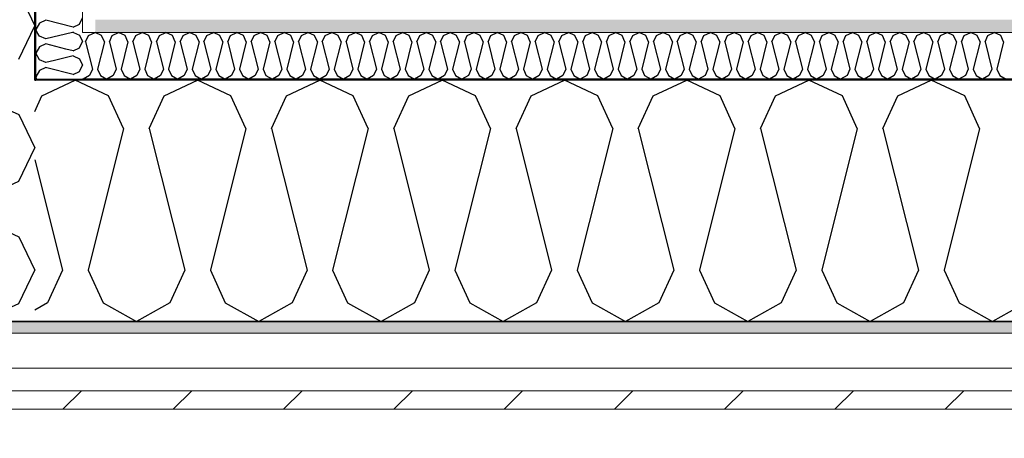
# Model space of a CAD drawing. Header units: millimetres. Extents: x -5000 to 341424, y -9235 to 550260.
# Tile 194 of 236: x 308683 to 309694, y 343318 to 343748. Entities that reach past the tile are written whole.
import ezdxf
from ezdxf.enums import TextEntityAlignment as Align

# ---------------------------------------------------------------- set-up
doc = ezdxf.new("R2010")
doc.units = ezdxf.units.MM
doc.header["$LTSCALE"] = 0.5
doc.header["$MEASUREMENT"] = 0
doc.linetypes.add('Akselinje', pattern=[1500, 1000, -200, 100, -200])
doc.linetypes.add('PLINE', pattern=[0])
for name, color, linetype in [('232- Ikke-bærende yttervegger (Skravur)(Nye konstruksjoner)', 7, 'Continuous'), ('232- Ikke-bærende yttervegger(Nye konstruksjoner)', 7, 'Continuous'), ('255- Gulvoverflate(Nye konstruksjoner)', 7, 'Continuous'), ('257- Systemhimlinger(Nye konstruksjoner)', 7, 'Continuous'), ('82-- Modullinjer(Nye konstruksjoner)', 7, 'Continuous'), ('842-M___1_50 Målsetting bygning', 7, 'Continuous'), ('842-M___1_50 Målsetting bygning(Nye konstruksjoner)', 7, 'Continuous')]:
    doc.layers.add(name, color=color, linetype=linetype)
doc.layers.add('235- Utvendig kledning og overflate(Nye konstruksjoner)', color=7, linetype='Continuous', lineweight=0)
doc.layers.add('236- Innvendig kledning og overflate(Nye konstruksjoner)', color=7, linetype='Continuous', lineweight=0)
doc.styles.add('GENERATED_STYLE_3', font='arial.ttf')
doc.styles.add('GENERATED_STYLE_5', font='arial.ttf')
doc.dimstyles.new('GENERATED_STYLE__4', dxfattribs={"dimtxt": 100, "dimasz": 95, "dimexe": 0.18, "dimexo": 0.0625, "dimgap": 0, "dimtad": 1, "dimdec": 0, "dimzin": 0, "dimdsep": 46, "dimtxsty": 'GENERATED_STYLE_3', "dimblk": 'ARROWHEAD_6', "dimblk1": 'ARROWHEAD_6', "dimblk2": 'ARROWHEAD_6', "dimcen": 0.09, "dimse1": 1, "dimse2": 1, "dimclrd": 256, "dimclre": 256, "dimclrt": 256, "dimadec": 1, "dimazin": 0, "dimtfac": 1, "dimtdec": 4, "dimtmove": 0, "dimatfit": 3, "dimfxl": 1, "dimtolj": 1, "dimtzin": 0, "dimarcsym": 0})
doc.dimstyles.new('GENERATED_STYLE__7', dxfattribs={"dimtxt": 100, "dimasz": 47.5, "dimexe": 0.18, "dimexo": 0.0625, "dimgap": 0, "dimtad": 1, "dimdec": 0, "dimzin": 0, "dimdsep": 46, "dimtxsty": 'GENERATED_STYLE_3', "dimblk": 'ARROWHEAD_6', "dimblk1": 'ARROWHEAD_6', "dimblk2": 'ARROWHEAD_6', "dimcen": 0.09, "dimse1": 1, "dimse2": 1, "dimclrd": 256, "dimclre": 256, "dimclrt": 256, "dimadec": 1, "dimazin": 0, "dimtfac": 1, "dimtdec": 4, "dimtmove": 0, "dimatfit": 3, "dimfxl": 1, "dimtolj": 1, "dimtzin": 0, "dimarcsym": 0})
pattern_1 = [(0, (0, 0), (0, 43.30127), [0, -25]), (0, (12.5, 21.65), (0, 43.30127), [0, -25])]

# ---------------------------------------------------------------- blocks, each defined once
blk = doc.blocks.new('*X200')
at = {"layer": '232- Ikke-bærende yttervegger (Skravur)(Nye konstruksjoner)', "linetype": 'PLINE'}
for p, q in [((308744.9, 343731.8), (308747.9, 343725.4)), ((308744.8, 343718.8), (308747.9, 343725.4)), ((308738.3, 343710.8), (308719, 343705.9)), ((308738.3, 343715.9), (308730.8, 343717.7)), ((308738.3, 343715.9), (308744.8, 343718.8)), ((308738.3, 343710.8), (308744.8, 343707.8)), ((308744.8, 343707.8), (308747.9, 343701.2)), ((308744.8, 343694.5), (308747.9, 343701.2)), ((308738.3, 343691.6), (308711.4, 343698.3)), ((308738.3, 343691.6), (308744.8, 343694.5)), ((308701.1, 343686.8), (308700.7, 343687.6))]:
    blk.add_line(p, q, dxfattribs=at)
blk = doc.blocks.new('*X201')
at = {"layer": '232- Ikke-bærende yttervegger (Skravur)(Nye konstruksjoner)', "linetype": 'PLINE'}
for p, q in [((308669.5, 343656.4), (308682.7, 343650.4)), ((308682.7, 343650.4), (308698.9, 343616.2)), ((308682.7, 343581.9), (308698.9, 343616.2)), ((308649.1, 343566.6), (308593.6, 343580.5)), ((308649.1, 343566.6), (308682.7, 343581.9)), ((308649.1, 343540.3), (308521.4, 343508.4)), ((308649.1, 343540.3), (308682.7, 343525)), ((308682.7, 343525), (308698.9, 343490.7)), ((308682.7, 343456.5), (308698.9, 343490.7)), ((308503.6, 343477.5), (308479.7, 343466.7)), ((308649.1, 343441.2), (308503.6, 343477.5)), ((308463.3, 343450.3), (308456.4, 343437.8)), ((308649.1, 343441.2), (308682.7, 343456.5))]:
    blk.add_line(p, q, dxfattribs=at)
blk = doc.blocks.new('*X202')
at = {"layer": '232- Ikke-bærende yttervegger (Skravur)(Nye konstruksjoner)', "linetype": 'PLINE'}
for p, q in [((308703.6, 343744.2), (308699.9, 343737.6)), ((308710.1, 343747.2), (308703.6, 343744.2)), ((308738.3, 343740.1), (308710.1, 343747.2)), ((308738.3, 343740.1), (308744.8, 343743.1)), ((308744.8, 343743.1), (308747.9, 343749.7)), ((308701.4, 343734.8), (308699.9, 343737.6)), ((308738.3, 343735), (308737.5, 343734.8)), ((308738.3, 343735), (308738.7, 343734.8))]:
    blk.add_line(p, q, dxfattribs=at)
blk = doc.blocks.new('*X204')
at = {"layer": '232- Ikke-bærende yttervegger (Skravur)(Nye konstruksjoner)', "linetype": 'PLINE'}
for p, q in [((308703.6, 343731), (308701.4, 343734.8)), ((308710.1, 343728), (308703.6, 343731)), ((308737.5, 343734.8), (308710.1, 343728)), ((308738.7, 343734.8), (308744.8, 343732.1)), ((308744.8, 343732.1), (308744.9, 343731.8)), ((308710.1, 343722.9), (308703.6, 343719.9)), ((308730.8, 343717.7), (308710.1, 343722.9)), ((308703.6, 343719.9), (308699.9, 343713.3)), ((308703.6, 343706.7), (308699.9, 343713.3)), ((308710.1, 343703.7), (308703.6, 343706.7)), ((308719, 343705.9), (308710.1, 343703.7)), ((308703.6, 343695.7), (308699.9, 343689)), ((308710.1, 343698.6), (308703.6, 343695.7)), ((308711.4, 343698.3), (308710.1, 343698.6)), ((308700.7, 343687.6), (308699.9, 343689))]:
    blk.add_line(p, q, dxfattribs=at)
blk = doc.blocks.new('*X205')
at = {"layer": '232- Ikke-bærende yttervegger (Skravur)(Nye konstruksjoner)', "linetype": 'PLINE'}
for p in [(308682.7, 343775.9), (308682.7, 343707.4)]:
    blk.add_line(p, (308698.9, 343741.6), dxfattribs=at)
blk = doc.blocks.new('*X212')
at = {"layer": '232- Ikke-bærende yttervegger (Skravur)(Nye konstruksjoner)', "linetype": 'PLINE'}
for p, q in [((308751.1, 343725.2), (308754, 343731.7)), ((308754, 343731.7), (308760.7, 343734.8)), ((308767.3, 343731.7), (308760.7, 343734.8)), ((308770.3, 343725.2), (308767.3, 343731.7)), ((308775.4, 343725.2), (308778.3, 343731.7)), ((308778.3, 343731.7), (308784.9, 343734.8)), ((308791.6, 343731.7), (308784.9, 343734.8)), ((308794.5, 343725.2), (308791.6, 343731.7)), ((308799.6, 343725.2), (308802.6, 343731.7)), ((308802.6, 343731.7), (308809.2, 343734.8)), ((308815.9, 343731.7), (308809.2, 343734.8)), ((308818.8, 343725.2), (308815.9, 343731.7)), ((308823.9, 343725.2), (308826.9, 343731.7)), ((308826.9, 343731.7), (308833.5, 343734.8)), ((308840.1, 343731.7), (308833.5, 343734.8)), ((308843.1, 343725.2), (308840.1, 343731.7)), ((308848.2, 343725.2), (308851.2, 343731.7)), ((308851.2, 343731.7), (308857.8, 343734.8)), ((308864.4, 343731.7), (308857.8, 343734.8)), ((308867.4, 343725.2), (308864.4, 343731.7)), ((308872.5, 343725.2), (308875.4, 343731.7)), ((308875.4, 343731.7), (308882.1, 343734.8)), ((308888.7, 343731.7), (308882.1, 343734.8)), ((308891.7, 343725.2), (308888.7, 343731.7)), ((308896.8, 343725.2), (308899.7, 343731.7)), ((308899.7, 343731.7), (308906.3, 343734.8)), ((308913, 343731.7), (308906.3, 343734.8)), ((308915.9, 343725.2), (308913, 343731.7)), ((308921, 343725.2), (308924, 343731.7)), ((308924, 343731.7), (308930.6, 343734.8)), ((308937.3, 343731.7), (308930.6, 343734.8)), ((308940.2, 343725.2), (308937.3, 343731.7)), ((308945.3, 343725.2), (308948.3, 343731.7)), ((308948.3, 343731.7), (308954.9, 343734.8)), ((308961.5, 343731.7), (308954.9, 343734.8)), ((308964.5, 343725.2), (308961.5, 343731.7)), ((308969.6, 343725.2), (308972.6, 343731.7)), ((308972.6, 343731.7), (308979.2, 343734.8)), ((308985.8, 343731.7), (308979.2, 343734.8)), ((308988.8, 343725.2), (308985.8, 343731.7)), ((308993.9, 343725.2), (308996.8, 343731.7)), ((308996.8, 343731.7), (309003.5, 343734.8)), ((309010.1, 343731.7), (309003.5, 343734.8)), ((309013.1, 343725.2), (309010.1, 343731.7)), ((309018.2, 343725.2), (309021.1, 343731.7)), ((309021.1, 343731.7), (309027.8, 343734.8)), ((309034.4, 343731.7), (309027.8, 343734.8)), ((309037.3, 343725.2), (309034.4, 343731.7)), ((309042.4, 343725.2), (309045.4, 343731.7)), ((309045.4, 343731.7), (309052, 343734.8)), ((309058.7, 343731.7), (309052, 343734.8)), ((309061.6, 343725.2), (309058.7, 343731.7)), ((309066.7, 343725.2), (309069.7, 343731.7)), ((309069.7, 343731.7), (309076.3, 343734.8)), ((309082.9, 343731.7), (309076.3, 343734.8)), ((309085.9, 343725.2), (309082.9, 343731.7)), ((309091, 343725.2), (309094, 343731.7)), ((309094, 343731.7), (309100.6, 343734.8)), ((309107.2, 343731.7), (309100.6, 343734.8)), ((309110.2, 343725.2), (309107.2, 343731.7)), ((309115.3, 343725.2), (309118.2, 343731.7)), ((309118.2, 343731.7), (309124.9, 343734.8)), ((309131.5, 343731.7), (309124.9, 343734.8)), ((309134.5, 343725.2), (309131.5, 343731.7)), ((309139.6, 343725.2), (309142.5, 343731.7)), ((309142.5, 343731.7), (309149.2, 343734.8)), ((309155.8, 343731.7), (309149.2, 343734.8)), ((309158.8, 343725.2), (309155.8, 343731.7)), ((309163.9, 343725.2), (309166.8, 343731.7)), ((309166.8, 343731.7), (309173.4, 343734.8)), ((309180.1, 343731.7), (309173.4, 343734.8)), ((309183, 343725.2), (309180.1, 343731.7)), ((309188.1, 343725.2), (309191.1, 343731.7)), ((309191.1, 343731.7), (309197.7, 343734.8)), ((309204.4, 343731.7), (309197.7, 343734.8)), ((309207.3, 343725.2), (309204.4, 343731.7)), ((309212.4, 343725.2), (309215.4, 343731.7)), ((309215.4, 343731.7), (309222, 343734.8)), ((309228.6, 343731.7), (309222, 343734.8)), ((309231.6, 343725.2), (309228.6, 343731.7)), ((309236.7, 343725.2), (309239.7, 343731.7)), ((309239.7, 343731.7), (309246.3, 343734.8)), ((309252.9, 343731.7), (309246.3, 343734.8)), ((309255.9, 343725.2), (309252.9, 343731.7)), ((309261, 343725.2), (309263.9, 343731.7)), ((309263.9, 343731.7), (309270.6, 343734.8)), ((309277.2, 343731.7), (309270.6, 343734.8)), ((309280.2, 343725.2), (309277.2, 343731.7)), ((309285.3, 343725.2), (309288.2, 343731.7)), ((309288.2, 343731.7), (309294.8, 343734.8)), ((309301.5, 343731.7), (309294.8, 343734.8)), ((309304.4, 343725.2), (309301.5, 343731.7)), ((309309.5, 343725.2), (309312.5, 343731.7)), ((309312.5, 343731.7), (309319.1, 343734.8)), ((309325.8, 343731.7), (309319.1, 343734.8)), ((309328.7, 343725.2), (309325.8, 343731.7)), ((309333.8, 343725.2), (309336.8, 343731.7)), ((309336.8, 343731.7), (309343.4, 343734.8)), ((309350, 343731.7), (309343.4, 343734.8)), ((309353, 343725.2), (309350, 343731.7)), ((309358.1, 343725.2), (309361.1, 343731.7)), ((309361.1, 343731.7), (309367.7, 343734.8)), ((309374.3, 343731.7), (309367.7, 343734.8)), ((309377.3, 343725.2), (309374.3, 343731.7)), ((309382.4, 343725.2), (309385.3, 343731.7)), ((309385.3, 343731.7), (309392, 343734.8)), ((309398.6, 343731.7), (309392, 343734.8)), ((309401.6, 343725.2), (309398.6, 343731.7)), ((309406.7, 343725.2), (309409.6, 343731.7)), ((309409.6, 343731.7), (309416.3, 343734.8)), ((309422.9, 343731.7), (309416.3, 343734.8)), ((309425.8, 343725.2), (309422.9, 343731.7)), ((309430.9, 343725.2), (309433.9, 343731.7)), ((309433.9, 343731.7), (309440.5, 343734.8)), ((309447.2, 343731.7), (309440.5, 343734.8)), ((309450.1, 343725.2), (309447.2, 343731.7)), ((309455.2, 343725.2), (309458.2, 343731.7)), ((309458.2, 343731.7), (309464.8, 343734.8)), ((309471.4, 343731.7), (309464.8, 343734.8)), ((309474.4, 343725.2), (309471.4, 343731.7)), ((309479.5, 343725.2), (309482.5, 343731.7)), ((309482.5, 343731.7), (309489.1, 343734.8)), ((309495.7, 343731.7), (309489.1, 343734.8)), ((309498.7, 343725.2), (309495.7, 343731.7)), ((309503.8, 343725.2), (309506.7, 343731.7)), ((309506.7, 343731.7), (309513.4, 343734.8)), ((309520, 343731.7), (309513.4, 343734.8)), ((309523, 343725.2), (309520, 343731.7)), ((309528.1, 343725.2), (309531, 343731.7)), ((309531, 343731.7), (309537.7, 343734.8)), ((309544.3, 343731.7), (309537.7, 343734.8)), ((309547.3, 343725.2), (309544.3, 343731.7)), ((309552.4, 343725.2), (309555.3, 343731.7)), ((309555.3, 343731.7), (309561.9, 343734.8)), ((309568.6, 343731.7), (309561.9, 343734.8)), ((309571.5, 343725.2), (309568.6, 343731.7)), ((309576.6, 343725.2), (309579.6, 343731.7)), ((309579.6, 343731.7), (309586.2, 343734.8)), ((309592.9, 343731.7), (309586.2, 343734.8)), ((309595.8, 343725.2), (309592.9, 343731.7)), ((309600.9, 343725.2), (309603.9, 343731.7)), ((309603.9, 343731.7), (309610.5, 343734.8)), ((309617.1, 343731.7), (309610.5, 343734.8)), ((309620.1, 343725.2), (309617.1, 343731.7)), ((309625.2, 343725.2), (309628.2, 343731.7)), ((309628.2, 343731.7), (309634.8, 343734.8)), ((309641.4, 343731.7), (309634.8, 343734.8)), ((309644.4, 343725.2), (309641.4, 343731.7)), ((309649.5, 343725.2), (309652.4, 343731.7)), ((309652.4, 343731.7), (309659.1, 343734.8)), ((309665.7, 343731.7), (309659.1, 343734.8)), ((309668.7, 343725.2), (309665.7, 343731.7)), ((309673.8, 343725.2), (309676.7, 343731.7)), ((309676.7, 343731.7), (309683.3, 343734.8)), ((309690, 343731.7), (309683.3, 343734.8)), ((309692.9, 343725.2), (309690, 343731.7)), ((308751.1, 343725.2), (308758.1, 343697)), ((308770.3, 343725.2), (308763.2, 343697)), ((308775.4, 343725.2), (308782.4, 343697)), ((308794.5, 343725.2), (308787.5, 343697)), ((308799.6, 343725.2), (308806.7, 343697)), ((308818.8, 343725.2), (308811.8, 343697)), ((308823.9, 343725.2), (308831, 343697)), ((308843.1, 343725.2), (308836.1, 343697)), ((308848.2, 343725.2), (308855.2, 343697)), ((308867.4, 343725.2), (308860.3, 343697)), ((308872.5, 343725.2), (308879.5, 343697)), ((308891.7, 343725.2), (308884.6, 343697)), ((308896.8, 343725.2), (308903.8, 343697)), ((308915.9, 343725.2), (308908.9, 343697)), ((308921, 343725.2), (308928.1, 343697)), ((308940.2, 343725.2), (308933.2, 343697)), ((308945.3, 343725.2), (308952.4, 343697)), ((308964.5, 343725.2), (308957.5, 343697)), ((308969.6, 343725.2), (308976.6, 343697)), ((308988.8, 343725.2), (308981.7, 343697)), ((308993.9, 343725.2), (309000.9, 343697)), ((309013.1, 343725.2), (309006, 343697)), ((309018.2, 343725.2), (309025.2, 343697)), ((309037.3, 343725.2), (309030.3, 343697)), ((309042.4, 343725.2), (309049.5, 343697)), ((309061.6, 343725.2), (309054.6, 343697)), ((309066.7, 343725.2), (309073.8, 343697)), ((309085.9, 343725.2), (309078.9, 343697)), ((309091, 343725.2), (309098, 343697)), ((309110.2, 343725.2), (309103.1, 343697)), ((309115.3, 343725.2), (309122.3, 343697)), ((309134.5, 343725.2), (309127.4, 343697)), ((309139.6, 343725.2), (309146.6, 343697)), ((309158.8, 343725.2), (309151.7, 343697)), ((309163.9, 343725.2), (309170.9, 343697)), ((309183, 343725.2), (309176, 343697)), ((309188.1, 343725.2), (309195.2, 343697)), ((309207.3, 343725.2), (309200.3, 343697)), ((309212.4, 343725.2), (309219.5, 343697)), ((309231.6, 343725.2), (309224.6, 343697)), ((309236.7, 343725.2), (309243.7, 343697)), ((309255.9, 343725.2), (309248.8, 343697)), ((309261, 343725.2), (309268, 343697)), ((309280.2, 343725.2), (309273.1, 343697)), ((309285.3, 343725.2), (309292.3, 343697)), ((309304.4, 343725.2), (309297.4, 343697)), ((309309.5, 343725.2), (309316.6, 343697)), ((309328.7, 343725.2), (309321.7, 343697)), ((309333.8, 343725.2), (309340.9, 343697)), ((309353, 343725.2), (309346, 343697)), ((309358.1, 343725.2), (309365.1, 343697)), ((309377.3, 343725.2), (309370.2, 343697)), ((309382.4, 343725.2), (309389.4, 343697)), ((309401.6, 343725.2), (309394.5, 343697)), ((309406.7, 343725.2), (309413.7, 343697)), ((309425.8, 343725.2), (309418.8, 343697)), ((309430.9, 343725.2), (309438, 343697)), ((309450.1, 343725.2), (309443.1, 343697)), ((309455.2, 343725.2), (309462.3, 343697)), ((309474.4, 343725.2), (309467.4, 343697)), ((309479.5, 343725.2), (309486.5, 343697)), ((309498.7, 343725.2), (309491.6, 343697)), ((309503.8, 343725.2), (309510.8, 343697)), ((309523, 343725.2), (309515.9, 343697)), ((309528.1, 343725.2), (309535.1, 343697)), ((309547.3, 343725.2), (309540.2, 343697)), ((309552.4, 343725.2), (309559.4, 343697)), ((309571.5, 343725.2), (309564.5, 343697)), ((309576.6, 343725.2), (309583.7, 343697)), ((309595.8, 343725.2), (309588.8, 343697)), ((309600.9, 343725.2), (309608, 343697)), ((309620.1, 343725.2), (309613.1, 343697)), ((309625.2, 343725.2), (309632.2, 343697)), ((309644.4, 343725.2), (309637.3, 343697)), ((309649.5, 343725.2), (309656.5, 343697)), ((309668.7, 343725.2), (309661.6, 343697)), ((309673.8, 343725.2), (309680.8, 343697)), ((309692.9, 343725.2), (309685.9, 343697)), ((308755.2, 343690.5), (308748.5, 343686.8)), ((308758.1, 343697), (308755.2, 343690.5)), ((308763.2, 343697), (308766.2, 343690.5)), ((308766.2, 343690.5), (308772.8, 343686.8)), ((308779.4, 343690.5), (308772.8, 343686.8)), ((308782.4, 343697), (308779.4, 343690.5)), ((308787.5, 343697), (308790.5, 343690.5)), ((308790.5, 343690.5), (308797.1, 343686.8)), ((308803.7, 343690.5), (308797.1, 343686.8)), ((308806.7, 343697), (308803.7, 343690.5)), ((308811.8, 343697), (308814.7, 343690.5)), ((308814.7, 343690.5), (308821.4, 343686.8)), ((308828, 343690.5), (308821.4, 343686.8)), ((308831, 343697), (308828, 343690.5)), ((308836.1, 343697), (308839, 343690.5)), ((308839, 343690.5), (308845.6, 343686.8)), ((308852.3, 343690.5), (308845.6, 343686.8)), ((308855.2, 343697), (308852.3, 343690.5)), ((308860.3, 343697), (308863.3, 343690.5)), ((308863.3, 343690.5), (308869.9, 343686.8)), ((308876.6, 343690.5), (308869.9, 343686.8)), ((308879.5, 343697), (308876.6, 343690.5)), ((308884.6, 343697), (308887.6, 343690.5)), ((308887.6, 343690.5), (308894.2, 343686.8)), ((308900.8, 343690.5), (308894.2, 343686.8)), ((308903.8, 343697), (308900.8, 343690.5)), ((308908.9, 343697), (308911.9, 343690.5)), ((308911.9, 343690.5), (308918.5, 343686.8)), ((308925.1, 343690.5), (308918.5, 343686.8)), ((308928.1, 343697), (308925.1, 343690.5)), ((308933.2, 343697), (308936.1, 343690.5)), ((308936.1, 343690.5), (308942.8, 343686.8)), ((308949.4, 343690.5), (308942.8, 343686.8)), ((308952.4, 343697), (308949.4, 343690.5)), ((308957.5, 343697), (308960.4, 343690.5)), ((308960.4, 343690.5), (308967.1, 343686.8)), ((308973.7, 343690.5), (308967.1, 343686.8)), ((308976.6, 343697), (308973.7, 343690.5)), ((308981.7, 343697), (308984.7, 343690.5)), ((308984.7, 343690.5), (308991.3, 343686.8)), ((308998, 343690.5), (308991.3, 343686.8)), ((309000.9, 343697), (308998, 343690.5)), ((309006, 343697), (309009, 343690.5)), ((309009, 343690.5), (309015.6, 343686.8)), ((309022.2, 343690.5), (309015.6, 343686.8)), ((309025.2, 343697), (309022.2, 343690.5)), ((309030.3, 343697), (309033.3, 343690.5)), ((309033.3, 343690.5), (309039.9, 343686.8)), ((309046.5, 343690.5), (309039.9, 343686.8)), ((309049.5, 343697), (309046.5, 343690.5)), ((309054.6, 343697), (309057.5, 343690.5)), ((309057.5, 343690.5), (309064.2, 343686.8)), ((309070.8, 343690.5), (309064.2, 343686.8)), ((309073.8, 343697), (309070.8, 343690.5)), ((309078.9, 343697), (309081.8, 343690.5)), ((309081.8, 343690.5), (309088.5, 343686.8)), ((309095.1, 343690.5), (309088.5, 343686.8)), ((309098, 343697), (309095.1, 343690.5)), ((309103.1, 343697), (309106.1, 343690.5)), ((309106.1, 343690.5), (309112.7, 343686.8)), ((309119.4, 343690.5), (309112.7, 343686.8)), ((309122.3, 343697), (309119.4, 343690.5)), ((309127.4, 343697), (309130.4, 343690.5)), ((309130.4, 343690.5), (309137, 343686.8)), ((309143.7, 343690.5), (309137, 343686.8)), ((309146.6, 343697), (309143.7, 343690.5)), ((309151.7, 343697), (309154.7, 343690.5)), ((309154.7, 343690.5), (309161.3, 343686.8)), ((309167.9, 343690.5), (309161.3, 343686.8)), ((309170.9, 343697), (309167.9, 343690.5)), ((309176, 343697), (309179, 343690.5)), ((309179, 343690.5), (309185.6, 343686.8)), ((309192.2, 343690.5), (309185.6, 343686.8)), ((309195.2, 343697), (309192.2, 343690.5)), ((309200.3, 343697), (309203.2, 343690.5)), ((309203.2, 343690.5), (309209.9, 343686.8)), ((309216.5, 343690.5), (309209.9, 343686.8)), ((309219.5, 343697), (309216.5, 343690.5)), ((309224.6, 343697), (309227.5, 343690.5)), ((309227.5, 343690.5), (309234.1, 343686.8)), ((309240.8, 343690.5), (309234.1, 343686.8)), ((309243.7, 343697), (309240.8, 343690.5)), ((309248.8, 343697), (309251.8, 343690.5)), ((309251.8, 343690.5), (309258.4, 343686.8)), ((309265.1, 343690.5), (309258.4, 343686.8)), ((309268, 343697), (309265.1, 343690.5)), ((309273.1, 343697), (309276.1, 343690.5)), ((309276.1, 343690.5), (309282.7, 343686.8)), ((309289.3, 343690.5), (309282.7, 343686.8)), ((309292.3, 343697), (309289.3, 343690.5)), ((309297.4, 343697), (309300.4, 343690.5)), ((309300.4, 343690.5), (309307, 343686.8)), ((309313.6, 343690.5), (309307, 343686.8)), ((309316.6, 343697), (309313.6, 343690.5)), ((309321.7, 343697), (309324.6, 343690.5)), ((309324.6, 343690.5), (309331.3, 343686.8)), ((309337.9, 343690.5), (309331.3, 343686.8)), ((309340.9, 343697), (309337.9, 343690.5)), ((309346, 343697), (309348.9, 343690.5)), ((309348.9, 343690.5), (309355.6, 343686.8)), ((309362.2, 343690.5), (309355.6, 343686.8)), ((309365.1, 343697), (309362.2, 343690.5)), ((309370.2, 343697), (309373.2, 343690.5)), ((309373.2, 343690.5), (309379.8, 343686.8)), ((309386.5, 343690.5), (309379.8, 343686.8)), ((309389.4, 343697), (309386.5, 343690.5)), ((309394.5, 343697), (309397.5, 343690.5)), ((309397.5, 343690.5), (309404.1, 343686.8)), ((309410.7, 343690.5), (309404.1, 343686.8)), ((309413.7, 343697), (309410.7, 343690.5)), ((309418.8, 343697), (309421.8, 343690.5)), ((309421.8, 343690.5), (309428.4, 343686.8)), ((309435, 343690.5), (309428.4, 343686.8)), ((309438, 343697), (309435, 343690.5)), ((309443.1, 343697), (309446, 343690.5)), ((309446, 343690.5), (309452.7, 343686.8)), ((309459.3, 343690.5), (309452.7, 343686.8)), ((309462.3, 343697), (309459.3, 343690.5)), ((309467.4, 343697), (309470.3, 343690.5)), ((309470.3, 343690.5), (309477, 343686.8)), ((309483.6, 343690.5), (309477, 343686.8)), ((309486.5, 343697), (309483.6, 343690.5)), ((309491.6, 343697), (309494.6, 343690.5)), ((309494.6, 343690.5), (309501.2, 343686.8)), ((309507.9, 343690.5), (309501.2, 343686.8)), ((309510.8, 343697), (309507.9, 343690.5)), ((309515.9, 343697), (309518.9, 343690.5)), ((309518.9, 343690.5), (309525.5, 343686.8)), ((309532.2, 343690.5), (309525.5, 343686.8)), ((309535.1, 343697), (309532.2, 343690.5)), ((309540.2, 343697), (309543.2, 343690.5)), ((309543.2, 343690.5), (309549.8, 343686.8)), ((309556.4, 343690.5), (309549.8, 343686.8)), ((309559.4, 343697), (309556.4, 343690.5)), ((309564.5, 343697), (309567.5, 343690.5)), ((309567.5, 343690.5), (309574.1, 343686.8)), ((309580.7, 343690.5), (309574.1, 343686.8)), ((309583.7, 343697), (309580.7, 343690.5)), ((309588.8, 343697), (309591.7, 343690.5)), ((309591.7, 343690.5), (309598.4, 343686.8)), ((309605, 343690.5), (309598.4, 343686.8)), ((309608, 343697), (309605, 343690.5)), ((309613.1, 343697), (309616, 343690.5)), ((309616, 343690.5), (309622.6, 343686.8)), ((309629.3, 343690.5), (309622.6, 343686.8)), ((309632.2, 343697), (309629.3, 343690.5)), ((309637.3, 343697), (309640.3, 343690.5)), ((309640.3, 343690.5), (309646.9, 343686.8)), ((309653.6, 343690.5), (309646.9, 343686.8)), ((309656.5, 343697), (309653.6, 343690.5)), ((309661.6, 343697), (309664.6, 343690.5)), ((309664.6, 343690.5), (309671.2, 343686.8)), ((309677.8, 343690.5), (309671.2, 343686.8)), ((309680.8, 343697), (309677.8, 343690.5)), ((309685.9, 343697), (309688.9, 343690.5)), ((309688.9, 343690.5), (309695.5, 343686.8)), ((308747.9, 343687.2), (308748.5, 343686.8))]:
    blk.add_line(p, q, dxfattribs=at)
blk = doc.blocks.new('*X215')
at = {"layer": '232- Ikke-bærende yttervegger (Skravur)(Nye konstruksjoner)', "linetype": 'PLINE'}
for p, q in [((308706.2, 343669.6), (308740.4, 343685.8)), ((308774.7, 343669.6), (308740.4, 343685.8)), ((308831.6, 343669.6), (308865.9, 343685.8)), ((308900.1, 343669.6), (308865.9, 343685.8)), ((308957.1, 343669.6), (308991.3, 343685.8)), ((309025.6, 343669.6), (308991.3, 343685.8)), ((309082.5, 343669.6), (309116.8, 343685.8)), ((309151, 343669.6), (309116.8, 343685.8)), ((309208, 343669.6), (309242.2, 343685.8)), ((309276.5, 343669.6), (309242.2, 343685.8)), ((309333.4, 343669.6), (309367.7, 343685.8)), ((309402, 343669.6), (309367.7, 343685.8)), ((309458.9, 343669.6), (309493.1, 343685.8)), ((309527.4, 343669.6), (309493.1, 343685.8)), ((309584.3, 343669.6), (309618.6, 343685.8)), ((309652.9, 343669.6), (309618.6, 343685.8)), ((308698.9, 343653.7), (308706.2, 343669.6)), ((308790, 343636), (308774.7, 343669.6)), ((308816.3, 343636), (308831.6, 343669.6)), ((308915.4, 343636), (308900.1, 343669.6)), ((308941.8, 343636), (308957.1, 343669.6)), ((309040.9, 343636), (309025.6, 343669.6)), ((309067.2, 343636), (309082.5, 343669.6)), ((309166.3, 343636), (309151, 343669.6)), ((309192.7, 343636), (309208, 343669.6)), ((309291.8, 343636), (309276.5, 343669.6)), ((309318.1, 343636), (309333.4, 343669.6)), ((309417.2, 343636), (309402, 343669.6)), ((309443.6, 343636), (309458.9, 343669.6)), ((309542.7, 343636), (309527.4, 343669.6)), ((309569.1, 343636), (309584.3, 343669.6)), ((309668.1, 343636), (309652.9, 343669.6)), ((308790, 343636), (308753.6, 343490.6)), ((308816.3, 343636), (308852.7, 343490.6)), ((308915.4, 343636), (308879.1, 343490.6)), ((308941.8, 343636), (308978.2, 343490.6)), ((309040.9, 343636), (309004.5, 343490.6)), ((309067.2, 343636), (309103.6, 343490.6)), ((309166.3, 343636), (309130, 343490.6)), ((309192.7, 343636), (309229.1, 343490.6)), ((309291.8, 343636), (309255.4, 343490.6)), ((309318.1, 343636), (309354.5, 343490.6)), ((309417.2, 343636), (309380.9, 343490.6)), ((309443.6, 343636), (309480, 343490.6)), ((309542.7, 343636), (309506.3, 343490.6)), ((309569.1, 343636), (309605.4, 343490.6)), ((309668.1, 343636), (309631.8, 343490.6)), ((308698.9, 343604), (308727.2, 343490.6)), ((308727.2, 343490.6), (308712, 343457)), ((308753.6, 343490.6), (308768.9, 343457)), ((308852.7, 343490.6), (308837.4, 343457)), ((308879.1, 343490.6), (308894.3, 343457)), ((308978.2, 343490.6), (308962.9, 343457)), ((309004.5, 343490.6), (309019.8, 343457)), ((309103.6, 343490.6), (309088.3, 343457)), ((309130, 343490.6), (309145.3, 343457)), ((309229.1, 343490.6), (309213.8, 343457)), ((309255.4, 343490.6), (309270.7, 343457)), ((309354.5, 343490.6), (309339.2, 343457)), ((309380.9, 343490.6), (309396.2, 343457)), ((309480, 343490.6), (309464.7, 343457)), ((309506.3, 343490.6), (309521.6, 343457)), ((309605.4, 343490.6), (309590.1, 343457)), ((309631.8, 343490.6), (309647.1, 343457)), ((308712, 343457), (308698.9, 343449.7)), ((308768.9, 343457), (308803.2, 343437.8)), ((308837.4, 343457), (308803.2, 343437.8)), ((308894.3, 343457), (308928.6, 343437.8)), ((308962.9, 343457), (308928.6, 343437.8)), ((309019.8, 343457), (309054.1, 343437.8)), ((309088.3, 343457), (309054.1, 343437.8)), ((309145.3, 343457), (309179.5, 343437.8)), ((309213.8, 343457), (309179.5, 343437.8)), ((309270.7, 343457), (309305, 343437.8)), ((309339.2, 343457), (309305, 343437.8)), ((309396.2, 343457), (309430.4, 343437.8)), ((309464.7, 343457), (309430.4, 343437.8)), ((309521.6, 343457), (309555.9, 343437.8)), ((309590.1, 343457), (309555.9, 343437.8)), ((309647.1, 343457), (309681.3, 343437.8)), ((309715.6, 343457), (309681.3, 343437.8))]:
    blk.add_line(p, q, dxfattribs=at)
blk = doc.blocks.new('Standard grid marker[110]', base_point=(306234.8, 343437.9))
at = {"layer": '82-- Modullinjer(Nye konstruksjoner)', "linetype": 'Akselinje'}
blk.add_line((306434.8, 343437.9), (320034.8, 343437.9), dxfattribs=at)
at = {"layer": '82-- Modullinjer(Nye konstruksjoner)', "style": 'GENERATED_STYLE_5'}
blk.add_attdef('AC_MarkerText_1', text='', height=100, dxfattribs=at).set_placement((306109.8, 343491), align=Align.TOP_CENTER)
blk = doc.blocks.new('*D690')
at = {"layer": '842-M___1_50 Målsetting bygning(Nye konstruksjoner)', "linetype": 'PLINE'}
for p, q in [((309795.4, 346138.8), (309895.4, 346038.8)), ((309939.2, 346088.8), (309751.7, 346088.8)), ((309845.4, 343685.8), (309845.4, 346088.8)), ((309795.4, 343735.8), (309895.4, 343635.8)), ((309939.2, 343685.8), (309751.7, 343685.8))]:
    blk.add_line(p, q, dxfattribs=at)
at = {"layer": '842-M___1_50 Målsetting bygning(Nye konstruksjoner)', "char_height": 100, "attachment_point": 7, "rotation": 90, "style": 'GENERATED_STYLE_3'}
for s, insert in [('\\A1;{\\pql;\\fArial|b0|i0|c0|p0;\\W1.000000;98}', (309824, 345942.4)), ('\\A1;{\\pql;\\fArial|b0|i0|c0|p0;\\W1.000000;2\xa0403}', (309825.4, 344715.7))]:
    blk.add_mtext(s, dxfattribs=dict(at, insert=insert))
blk = doc.blocks.new('ARROWHEAD_6')
at = {"linetype": 'Continuous'}
for p, q in [((-0.5, -0.5), (0.5, 0.5)), ((0, 0), (-1, 0))]:
    blk.add_line(p, q, dxfattribs=at)
blk = doc.blocks.new('*D758')
at = {"layer": '842-M___1_50 Målsetting bygning', "linetype": 'PLINE'}
for p, q in [((307474.1, 344406.8), (307574.1, 344306.8)), ((307617.9, 344356.8), (307430.4, 344356.8)), ((307524.1, 343437.8), (307524.1, 344356.8)), ((307474.1, 343487.8), (307574.1, 343387.8)), ((307617.9, 343437.8), (307430.4, 343437.8)), ((307524.1, 343362.8), (307524.1, 343437.8))]:
    blk.add_line(p, q, dxfattribs=at)
at = {"layer": '842-M___1_50 Målsetting bygning', "insert": (307504.1, 343782.9), "char_height": 100, "attachment_point": 7, "rotation": 90, "style": 'GENERATED_STYLE_3'}
blk.add_mtext('\\A1;{\\pql;\\fArial|b0|i0|c0|p0;\\W1.000000;919}', dxfattribs=at)
blk = doc.blocks.new('*D877')
at = {"layer": '842-M___1_50 Målsetting bygning', "linetype": 'PLINE'}
for p, q in [((308450.9, 342243.2), (308450.9, 342430.7)), ((308698.9, 342243.2), (308698.9, 342430.7)), ((308500.9, 342386.9), (308400.9, 342286.9)), ((308748.9, 342386.9), (308648.9, 342286.9)), ((308375.9, 342336.9), (308450.9, 342336.9)), ((308450.9, 342336.9), (308698.9, 342336.9)), ((308698.9, 342336.9), (314422.9, 342336.9))]:
    blk.add_line(p, q, dxfattribs=at)
at = {"layer": '842-M___1_50 Målsetting bygning', "insert": (308460.5, 342356.9), "char_height": 100, "attachment_point": 7, "rotation": 360, "style": 'GENERATED_STYLE_3'}
blk.add_mtext('\\A1;{\\pql;\\fArial|b0|i0|c0|p0;\\W1.000000;248}', dxfattribs=at)
blk = doc.blocks.new('*D878')
at = {"layer": '842-M___1_50 Målsetting bygning', "linetype": 'PLINE'}
for p, q in [((308698.9, 342243.2), (308698.9, 342430.7)), ((314422.9, 342243.2), (314422.9, 342430.7)), ((308748.9, 342386.9), (308648.9, 342286.9)), ((314472.9, 342386.9), (314372.9, 342286.9)), ((308698.9, 342336.9), (314422.9, 342336.9))]:
    blk.add_line(p, q, dxfattribs=at)
at = {"layer": '842-M___1_50 Målsetting bygning', "insert": (311389.3, 342356.9), "char_height": 100, "attachment_point": 7, "rotation": 360, "style": 'GENERATED_STYLE_3'}
blk.add_mtext('\\A1;{\\pql;\\fArial|b0|i0|c0|p0;\\W1.000000;5\xa0724}', dxfattribs=at)
blk = doc.blocks.new('*D879')
at = {"layer": '842-M___1_50 Målsetting bygning', "linetype": 'PLINE'}
for p, q in [((314422.9, 342243.2), (314422.9, 342430.7)), ((314670.9, 342243.2), (314670.9, 342430.7)), ((314472.9, 342386.9), (314372.9, 342286.9)), ((314620.9, 342286.9), (314720.9, 342386.9)), ((308698.9, 342336.9), (314422.9, 342336.9)), ((314422.9, 342336.9), (314670.9, 342336.9)), ((314670.9, 342336.9), (314745.9, 342336.9))]:
    blk.add_line(p, q, dxfattribs=at)
at = {"layer": '842-M___1_50 Målsetting bygning', "insert": (314432.5, 342356.9), "char_height": 100, "attachment_point": 7, "rotation": 360, "style": 'GENERATED_STYLE_3'}
blk.add_mtext('\\A1;{\\pql;\\fArial|b0|i0|c0|p0;\\W1.000000;248}', dxfattribs=at)
blk = doc.blocks.new('*D1103')
at = {"layer": '257- Systemhimlinger(Nye konstruksjoner)', "linetype": 'PLINE'}
for p, q in [((310147.4, 344336.8), (310197.4, 344286.8)), ((310219.3, 344311.8), (310125.5, 344311.8)), ((310172.4, 343747.8), (310172.4, 344311.8)), ((310147.4, 343772.8), (310197.4, 343722.8)), ((310219.3, 343747.8), (310125.5, 343747.8)), ((310172.4, 343710.3), (310172.4, 343747.8))]:
    blk.add_line(p, q, dxfattribs=at)
at = {"layer": '257- Systemhimlinger(Nye konstruksjoner)', "insert": (310152.4, 343915.4), "char_height": 100, "attachment_point": 7, "rotation": 90, "style": 'GENERATED_STYLE_3'}
blk.add_mtext('\\A1;{\\pql;\\fArial|b0|i0|c0|p0;\\W1.000000;564}', dxfattribs=at)

msp = doc.modelspace()

# ---------------------------------------------------------------- hatches: boundary and pattern name
at = {"layer": '232- Ikke-bærende yttervegger (Skravur)(Nye konstruksjoner)', "linetype": 'Continuous'}
for points in [[(308698.9, 343686.8), (308699.9, 343686.8), (308699.9, 344356.8), (308698.9, 344356.8)], [(308699.9, 343686.8), (308698.9, 343685.8), (308699.9, 343685.8)], [(308698.9, 343686.8), (308698.9, 343685.8), (308699.9, 343686.8)], [(308699.9, 343686.8), (308699.9, 343685.8), (312505.9, 343685.8), (312505.9, 343686.8)]]:
    msp.add_hatch(color=256, dxfattribs=at).paths.add_polyline_path(points)
h = msp.add_hatch(dxfattribs=at)
h.set_pattern_fill('Prikker_tett', color=256, style=0, pattern_type=2)
h.set_pattern_definition(pattern_1)
h.paths.add_polyline_path([(308760.9, 343747.8), (308747.9, 343734.8), (308760.9, 343734.8)])
h = msp.add_hatch(dxfattribs=at)
h.set_pattern_fill('Prikker_tett', color=256, style=0, pattern_type=2)
h.set_pattern_definition(pattern_1)
h.paths.add_polyline_path([(308747.9, 343747.8), (308747.9, 343734.8), (308760.9, 343747.8)])
h = msp.add_hatch(dxfattribs=at)
h.set_pattern_fill('Prikker_tett', color=256, style=0, pattern_type=2)
h.set_pattern_definition(pattern_1)
h.paths.add_polyline_path([(308760.9, 343734.8), (312505.9, 343734.8), (312505.9, 343747.8), (308760.9, 343747.8)])
h = msp.add_hatch(dxfattribs=at)
h.set_pattern_fill('Prikker_tett', color=256, style=0, pattern_type=2)
h.set_pattern_definition(pattern_1)
h.paths.add_polyline_path([(308450.9, 343437.8), (308450.9, 343425.8), (312505.9, 343425.8), (312505.9, 343437.8)])
h = msp.add_hatch(dxfattribs=at)
h.set_pattern_fill('Skrålinjer_2', color=256, style=0, pattern_type=2)
h.set_pattern_definition([(45, (0, 0), (-56.568542, 56.568542), [80, 0])])
h.paths.add_polyline_path([(308379.9, 343366.8), (308379.9, 343347.8), (312505.9, 343347.8), (312505.9, 343366.8)])

# ---------------------------------------------------------------- linework, layer by layer
at = {"layer": '232- Ikke-bærende yttervegger(Nye konstruksjoner)', "linetype": 'PLINE'}
for p, q in [((308698.9, 343685.8), (308698.9, 344356.8)), ((308699.9, 343686.8), (308699.9, 344356.8)), ((308698.9, 343685.8), (308699.9, 343685.8)), ((308698.9, 343685.8), (308699.9, 343685.8)), ((308699.9, 343686.8), (308747.9, 343686.8)), ((308699.9, 343686.8), (308747.9, 343686.8)), ((312505.9, 343685.8), (308699.9, 343685.8)), ((312505.9, 343686.8), (308747.9, 343686.8)), ((308450.9, 343437.8), (308698.9, 343437.8)), ((308450.9, 343437.8), (308698.9, 343437.8)), ((308698.9, 343437.8), (312505.9, 343437.8))]:
    msp.add_line(p, q, dxfattribs=at)
at = {"layer": '235- Utvendig kledning og overflate(Nye konstruksjoner)', "linetype": 'PLINE'}
for p, q in [((308450.9, 343425.8), (312505.9, 343425.8)), ((308438.9, 343389.8), (312505.9, 343389.8)), ((308402.9, 343366.8), (312505.9, 343366.8))]:
    msp.add_line(p, q, dxfattribs=at)
at = {"layer": '235- Utvendig kledning og overflate(Nye konstruksjoner)', "linetype": 'PLINE', "flags": 128}
msp.add_lwpolyline([(308379.9, 343347.8), (312505.9, 343347.8)], dxfattribs=at)
at = {"layer": '236- Innvendig kledning og overflate(Nye konstruksjoner)', "linetype": 'PLINE'}
for p, q in [((308747.9, 343734.8), (308747.9, 344356.8)), ((308747.9, 343734.8), (308760.9, 343734.8)), ((308747.9, 343734.8), (308760.9, 343734.8)), ((312505.9, 343734.8), (308760.9, 343734.8))]:
    msp.add_line(p, q, dxfattribs=at)
at = {"layer": '255- Gulvoverflate(Nye konstruksjoner)', "linetype": 'PLINE', "flags": 128}
msp.add_lwpolyline([(312050.9, 354357.8), (325191, 354357.8), (332914.5, 343727.4), (331296.5, 342551.8), (333412.5, 339639.3), (327571.4, 335395.5), (324741.2, 339290.9), (323365.9, 338291.7), (321018.9, 341522.1), (322394.2, 342521.3), (320493.2, 345137.8), (314670.9, 345137.8), (314670.9, 343437.8), (308450.9, 343437.8), (308450.9, 352357.8), (312050.9, 352357.8)], close=True, dxfattribs=at)

# ---------------------------------------------------------------- block references
at = {"layer": '232- Ikke-bærende yttervegger(Nye konstruksjoner)'}
for name in ['*X205', '*X202', '*X204', '*X200', '*X212', '*X215', '*X201']:
    msp.add_blockref(name, (0, 0), dxfattribs=at)
at = {"layer": '82-- Modullinjer(Nye konstruksjoner)', "linetype": 'PLINE'}
msp.add_blockref('Standard grid marker[110]', (306234.8, 343437.9), dxfattribs=at)

# ---------------------------------------------------------------- dimensions: what is measured, and where the dimension line sits
at = {"layer": '257- Systemhimlinger(Nye konstruksjoner)', "linetype": 'Continuous'}
dim = msp.add_linear_dim(base=(310172.4, 344311.8), p1=(308760.9, 343747.8), p2=(309760.9, 344311.8), angle=90, dimstyle='GENERATED_STYLE__7', dxfattribs=at)
dim.commit()
dim.dimension.update_dxf_attribs({"geometry": '*D1103', "text_midpoint": (310102.4, 344029.6), "dimtype": 160, "text_rotation": 90})
at = {"layer": '842-M___1_50 Målsetting bygning', "linetype": 'Continuous'}
for base, p1, p2, angle, picture, middle, turn in [((308698.9, 342336.9), (308450.9, 347897.8), (308698.9, 347897.8), 360, '*D877', (308574.6, 342406.9), 360), ((314422.9, 342336.9), (308698.9, 347897.8), (314422.9, 344535.8), 360, '*D878', (311560.8, 342406.9), 360), ((314670.9, 342336.9), (314422.9, 344535.8), (314670.9, 344287.8), 360, '*D879', (314546.6, 342406.9), 360), ((307524.1, 344356.8), (311560.9, 343437.8), (308360.9, 344356.8), 90, '*D758', (307454.1, 343897.1), 90)]:
    dim = msp.add_linear_dim(base=base, p1=p1, p2=p2, angle=angle, dimstyle='GENERATED_STYLE__4', dxfattribs=at)
    dim.commit()
    dim.dimension.update_dxf_attribs({"geometry": picture, "text_midpoint": middle, "dimtype": 160, "text_rotation": turn})
at = {"layer": '842-M___1_50 Målsetting bygning(Nye konstruksjoner)', "linetype": 'Continuous'}
dim = msp.add_linear_dim(base=(309845.4, 346088.8), p1=(311560.9, 343685.8), p2=(310554.4, 346088.8), angle=90, dimstyle='GENERATED_STYLE__4', dxfattribs=at)
dim.commit()
dim.dimension.update_dxf_attribs({"geometry": '*D690', "text_midpoint": (309775.4, 344887.3), "dimtype": 160, "text_rotation": 90})

doc.saveas('drawing.dxf')
